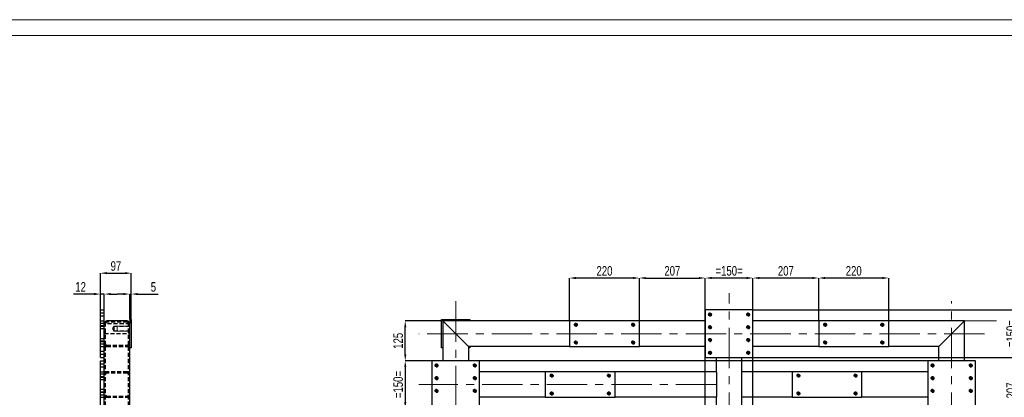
# Model space of a CAD drawing. Header units: millimetres. Extents: x 0 to 841, y 0 to 594.
# Tile 18 of 19: x 373 to 682, y 475 to 594. Entities that reach past the tile are written whole.
import ezdxf

# ---------------------------------------------------------------- set-up
doc = ezdxf.new("R2010")
doc.units = ezdxf.units.MM
doc.header["$PDSIZE"] = -1
doc.linetypes.add('CENTERX2', pattern=[20.32, 12.7, -2.54, 2.54, -2.54])
doc.linetypes.add('HIDDEN', pattern=[1.905, 1.27, -0.635])
for name, color, linetype in [('COTES', 1, 'Continuous'), ('TRAIT-FINS', 9, 'Continuous'), ('TRAIT-MIXTES', 3, 'CENTERX2'), ('TRAIT-TIRET', 2, 'HIDDEN')]:
    doc.layers.add(name, color=color, linetype=linetype)
doc.layers.add('TRAIT-FORT', color=4, linetype='Continuous', lineweight=25)
doc.styles.add('SLDTEXTSTYLE0', font='TXT', dxfattribs={"width": 0.75})
doc.dimstyles.new('SLDDIMSTYLE2', dxfattribs={"dimtxt": 3, "dimasz": 2, "dimexe": 0, "dimexo": 0.0625, "dimgap": 0.75, "dimtad": 1, "dimdec": 0, "dimlfac": 10, "dimrnd": 1e-09, "dimzin": 12, "dimdsep": 46, "dimtxsty": 'SLDTEXTSTYLE0', "dimsah": 1, "dimcen": 0.09, "dimadec": 0, "dimazin": 3, "dimtfac": 1, "dimtdec": 0, "dimtofl": 0, "dimtmove": 0, "dimatfit": 3, "dimfxl": 1, "dimfrac": 2, "dimtolj": 1, "dimtzin": 12, "dimarcsym": 0})
doc.dimstyles.new('SLDDIMSTYLE3', dxfattribs={"dimtxt": 3, "dimasz": 2, "dimexe": 0, "dimexo": 0.0625, "dimgap": 0.75, "dimtad": 1, "dimdec": 0, "dimlfac": 10, "dimrnd": 1e-09, "dimzin": 12, "dimdsep": 46, "dimtxsty": 'SLDTEXTSTYLE0', "dimsah": 1, "dimcen": 0.09, "dimadec": 0, "dimazin": 3, "dimtfac": 1, "dimtdec": 0, "dimtmove": 0, "dimatfit": 0, "dimfxl": 1, "dimfrac": 2, "dimtolj": 1, "dimtzin": 12, "dimarcsym": 0})

# ---------------------------------------------------------------- blocks, each defined once
blk = doc.blocks.new('_D_69')
at = {"layer": 'COTES', "color": 0, "lineweight": -2, "transparency": 16777216}
for p, q in [((694.46, 499.3), (698.87, 499.3)), ((698.87, 325.8), (698.87, 497.3)), ((603.47, 323.8), (698.87, 323.8))]:
    blk.add_line(p, q, dxfattribs=at)
at = {"layer": 'COTES', "color": 0, "transparency": 16777216}
for points in [[(698.53, 497.3), (699.2, 497.3), (698.87, 499.3)], [(698.53, 325.8), (699.2, 325.8), (698.87, 323.8)]]:
    blk.add_solid(points, dxfattribs=at)
at = {"layer": 'Defpoints', "color": 0, "transparency": 16777216}
for p in [(694.4, 499.3), (698.87, 499.3), (603.41, 323.8)]:
    blk.add_point(p, dxfattribs=at)
at = {"layer": 'COTES', "color": 0, "transparency": 16777216, "insert": (695.12, 411.55), "char_height": 3, "attachment_point": 2, "rotation": 90, "style": 'SLDTEXTSTYLE0'}
blk.add_mtext('\\A1;1755', dxfattribs=at)
blk = doc.blocks.new('_D_70')
at = {"layer": 'COTES', "color": 0, "lineweight": -2, "transparency": 16777216}
for p, q in [((588.41, 323.86), (588.41, 512.8)), ((601.41, 512.8), (590.41, 512.8)), ((603.41, 323.86), (603.41, 512.8))]:
    blk.add_line(p, q, dxfattribs=at)
at = {"layer": 'COTES', "color": 0, "transparency": 16777216}
for points in [[(590.41, 513.13), (590.41, 512.47), (588.41, 512.8)], [(601.41, 513.13), (601.41, 512.47), (603.41, 512.8)]]:
    blk.add_solid(points, dxfattribs=at)
at = {"layer": 'Defpoints', "color": 0, "transparency": 16777216}
for p in [(588.41, 512.8), (588.41, 323.8), (603.41, 323.8)]:
    blk.add_point(p, dxfattribs=at)
at = {"layer": 'COTES', "color": 0, "transparency": 16777216, "insert": (595.91, 516.55), "char_height": 3, "attachment_point": 2, "style": 'SLDTEXTSTYLE0'}
blk.add_mtext('\\A1;=150=', dxfattribs=at)
blk = doc.blocks.new('_D_77')
at = {"layer": 'COTES', "color": 0, "lineweight": -2, "transparency": 16777216}
for p, q in [((545.71, 499.36), (545.71, 512.8)), ((565.71, 512.8), (547.71, 512.8)), ((567.71, 499.36), (567.71, 512.8))]:
    blk.add_line(p, q, dxfattribs=at)
at = {"layer": 'COTES', "color": 0, "transparency": 16777216}
for points in [[(547.71, 513.13), (547.71, 512.47), (545.71, 512.8)], [(565.71, 513.13), (565.71, 512.47), (567.71, 512.8)]]:
    blk.add_solid(points, dxfattribs=at)
at = {"layer": 'Defpoints', "color": 0, "transparency": 16777216}
for p in [(545.71, 512.8), (545.71, 499.3), (567.71, 499.3)]:
    blk.add_point(p, dxfattribs=at)
at = {"layer": 'COTES', "color": 0, "transparency": 16777216, "insert": (556.71, 516.55), "char_height": 3, "attachment_point": 2, "style": 'SLDTEXTSTYLE0'}
blk.add_mtext('\\A1;220', dxfattribs=at)
blk = doc.blocks.new('_D_78')
at = {"layer": 'COTES', "color": 0, "lineweight": -2, "transparency": 16777216}
for p, q in [((624.11, 499.36), (624.11, 512.8)), ((644.11, 512.8), (626.11, 512.8)), ((646.11, 499.36), (646.11, 512.8))]:
    blk.add_line(p, q, dxfattribs=at)
at = {"layer": 'COTES', "color": 0, "transparency": 16777216}
for points in [[(626.11, 513.13), (626.11, 512.47), (624.11, 512.8)], [(644.11, 513.13), (644.11, 512.47), (646.11, 512.8)]]:
    blk.add_solid(points, dxfattribs=at)
at = {"layer": 'Defpoints', "color": 0, "transparency": 16777216}
for p in [(624.11, 512.8), (624.11, 499.3), (646.11, 499.3)]:
    blk.add_point(p, dxfattribs=at)
at = {"layer": 'COTES', "color": 0, "transparency": 16777216, "insert": (635.11, 516.55), "char_height": 3, "attachment_point": 2, "style": 'SLDTEXTSTYLE0'}
blk.add_mtext('\\A1;220', dxfattribs=at)
blk = doc.blocks.new('_D_79')
at = {"layer": 'COTES', "color": 0, "lineweight": -2, "transparency": 16777216}
for p, q in [((603.41, 502.86), (603.41, 512.8)), ((622.11, 512.8), (605.41, 512.8)), ((624.11, 499.36), (624.11, 512.8))]:
    blk.add_line(p, q, dxfattribs=at)
at = {"layer": 'COTES', "color": 0, "transparency": 16777216}
for points in [[(605.41, 513.13), (605.41, 512.47), (603.41, 512.8)], [(622.11, 513.13), (622.11, 512.47), (624.11, 512.8)]]:
    blk.add_solid(points, dxfattribs=at)
at = {"layer": 'Defpoints', "color": 0, "transparency": 16777216}
for p in [(603.41, 512.8), (603.41, 502.8), (624.11, 499.3)]:
    blk.add_point(p, dxfattribs=at)
at = {"layer": 'COTES', "color": 0, "transparency": 16777216, "insert": (613.76, 516.55), "char_height": 3, "attachment_point": 2, "style": 'SLDTEXTSTYLE0'}
blk.add_mtext('\\A1;207', dxfattribs=at)
blk = doc.blocks.new('_D_80')
at = {"layer": 'COTES', "color": 0, "lineweight": -2, "transparency": 16777216}
for p, q in [((567.71, 499.36), (567.71, 512.8)), ((569.71, 512.8), (586.41, 512.8)), ((588.41, 502.86), (588.41, 512.8))]:
    blk.add_line(p, q, dxfattribs=at)
at = {"layer": 'COTES', "color": 0, "transparency": 16777216}
for points in [[(569.71, 513.13), (569.71, 512.47), (567.71, 512.8)], [(586.41, 513.13), (586.41, 512.47), (588.41, 512.8)]]:
    blk.add_solid(points, dxfattribs=at)
at = {"layer": 'Defpoints', "color": 0, "transparency": 16777216}
for p in [(588.41, 512.8), (588.41, 502.8), (567.71, 499.3)]:
    blk.add_point(p, dxfattribs=at)
at = {"layer": 'COTES', "color": 0, "transparency": 16777216, "insert": (578.06, 516.55), "char_height": 3, "attachment_point": 2, "style": 'SLDTEXTSTYLE0'}
blk.add_mtext('\\A1;207', dxfattribs=at)
blk = doc.blocks.new('_D_81')
at = {"layer": 'COTES', "color": 0, "lineweight": -2, "transparency": 16777216}
for p, q in [((658.35, 486.8), (494.05, 486.8)), ((494.05, 484.8), (494.05, 473.8)), ((658.35, 471.8), (494.05, 471.8))]:
    blk.add_line(p, q, dxfattribs=at)
at = {"layer": 'COTES', "color": 0, "transparency": 16777216}
for points in [[(493.72, 484.8), (494.39, 484.8), (494.05, 486.8)], [(493.72, 473.8), (494.39, 473.8), (494.05, 471.8)]]:
    blk.add_solid(points, dxfattribs=at)
at = {"layer": 'Defpoints', "color": 0, "transparency": 16777216}
for p in [(658.41, 486.8), (494.05, 471.8), (658.41, 471.8)]:
    blk.add_point(p, dxfattribs=at)
at = {"layer": 'COTES', "color": 0, "transparency": 16777216, "insert": (490.3, 479.3), "char_height": 3, "attachment_point": 2, "rotation": 90, "style": 'SLDTEXTSTYLE0'}
blk.add_mtext('\\A1;=150=', dxfattribs=at)
blk = doc.blocks.new('_D_82')
at = {"layer": 'COTES', "color": 0, "lineweight": -2, "transparency": 16777216}
for p, q in [((603.47, 502.8), (686.87, 502.8)), ((686.87, 489.8), (686.87, 500.8)), ((603.47, 487.8), (686.87, 487.8))]:
    blk.add_line(p, q, dxfattribs=at)
at = {"layer": 'COTES', "color": 0, "transparency": 16777216}
for points in [[(686.53, 500.8), (687.2, 500.8), (686.87, 502.8)], [(686.53, 489.8), (687.2, 489.8), (686.87, 487.8)]]:
    blk.add_solid(points, dxfattribs=at)
at = {"layer": 'Defpoints', "color": 0, "transparency": 16777216}
for p in [(603.41, 502.8), (686.87, 502.8), (603.41, 487.8)]:
    blk.add_point(p, dxfattribs=at)
at = {"layer": 'COTES', "color": 0, "transparency": 16777216, "insert": (683.12, 495.3), "char_height": 3, "attachment_point": 2, "rotation": 90, "style": 'SLDTEXTSTYLE0'}
blk.add_mtext('\\A1;=150=', dxfattribs=at)
blk = doc.blocks.new('_D_84')
at = {"layer": 'COTES', "color": 0, "lineweight": -2, "transparency": 16777216}
for p, q in [((603.47, 487.8), (686.87, 487.8)), ((686.87, 469.1), (686.87, 485.8)), ((599.97, 467.1), (686.87, 467.1))]:
    blk.add_line(p, q, dxfattribs=at)
at = {"layer": 'COTES', "color": 0, "transparency": 16777216}
for points in [[(686.53, 485.8), (687.2, 485.8), (686.87, 487.8)], [(686.53, 469.1), (687.2, 469.1), (686.87, 467.1)]]:
    blk.add_solid(points, dxfattribs=at)
at = {"layer": 'Defpoints', "color": 0, "transparency": 16777216}
for p in [(603.41, 487.8), (686.87, 487.8), (599.91, 467.1)]:
    blk.add_point(p, dxfattribs=at)
at = {"layer": 'COTES', "color": 0, "transparency": 16777216, "insert": (683.12, 477.45), "char_height": 3, "attachment_point": 2, "rotation": 90, "style": 'SLDTEXTSTYLE0'}
blk.add_mtext('\\A1;207', dxfattribs=at)
blk = doc.blocks.new('_D_93')
at = {"layer": 'COTES', "color": 0, "lineweight": -2, "transparency": 16777216}
for p, q in [((505.85, 499.3), (494.05, 499.3)), ((494.05, 488.8), (494.05, 497.3)), ((502.35, 486.8), (494.05, 486.8))]:
    blk.add_line(p, q, dxfattribs=at)
at = {"layer": 'COTES', "color": 0, "transparency": 16777216}
for points in [[(493.72, 497.3), (494.39, 497.3), (494.05, 499.3)], [(493.72, 488.8), (494.39, 488.8), (494.05, 486.8)]]:
    blk.add_solid(points, dxfattribs=at)
at = {"layer": 'Defpoints', "color": 0, "transparency": 16777216}
for p in [(494.05, 499.3), (505.91, 499.3), (502.41, 486.8)]:
    blk.add_point(p, dxfattribs=at)
at = {"layer": 'COTES', "color": 0, "transparency": 16777216, "insert": (490.3, 493.05), "char_height": 3, "attachment_point": 2, "rotation": 90, "style": 'SLDTEXTSTYLE0'}
blk.add_mtext('\\A1;125', dxfattribs=at)
blk = doc.blocks.new('SW_CENTERMARKSYMBOL_33')
at = {"layer": 'TRAIT-MIXTES', "color": 0}
for p, q in [((-0.4, 0), (-0.625, 0)), ((0, 0), (-0.2, 0)), ((0, 0.4), (0, 0.625)), ((0, 0), (0, 0.2)), ((0, 0), (0, -0.2)), ((0, 0), (0.2, 0)), ((0.4, 0), (0.625, 0)), ((0, -0.4), (0, -0.625))]:
    blk.add_line(p, q, dxfattribs=at)
blk = doc.blocks.new('SW_CENTERMARKSYMBOL_34')
at = {"layer": 'TRAIT-MIXTES', "color": 0}
for p, q in [((-0.4, 0), (-0.625, 0)), ((0, 0), (-0.2, 0)), ((0, 0.4), (0, 0.625)), ((0, 0), (0, 0.2)), ((0, 0), (0, -0.2)), ((0, 0), (0.2, 0)), ((0.4, 0), (0.625, 0)), ((0, -0.4), (0, -0.625))]:
    blk.add_line(p, q, dxfattribs=at)
blk = doc.blocks.new('SW_CENTERMARKSYMBOL_35')
at = {"layer": 'TRAIT-MIXTES', "color": 0}
for p, q in [((-0.4, 0), (-0.625, 0)), ((0, 0), (-0.2, 0)), ((0, 0.4), (0, 0.625)), ((0, 0), (0, 0.2)), ((0, 0), (0, -0.2)), ((0, 0), (0.2, 0)), ((0.4, 0), (0.625, 0)), ((0, -0.4), (0, -0.625))]:
    blk.add_line(p, q, dxfattribs=at)
blk = doc.blocks.new('SW_CENTERMARKSYMBOL_36')
at = {"layer": 'TRAIT-MIXTES', "color": 0}
for p, q in [((-0.4, 0), (-0.625, 0)), ((0, 0), (-0.2, 0)), ((0, 0.4), (0, 0.625)), ((0, 0), (0, 0.2)), ((0, 0), (0, -0.2)), ((0, 0), (0.2, 0)), ((0.4, 0), (0.625, 0)), ((0, -0.4), (0, -0.625))]:
    blk.add_line(p, q, dxfattribs=at)
blk = doc.blocks.new('SW_CENTERMARKSYMBOL_37')
at = {"layer": 'TRAIT-MIXTES', "color": 0}
for p, q in [((-0.4, 0), (-0.625, 0)), ((0, 0), (-0.2, 0)), ((0, 0.4), (0, 0.625)), ((0, 0), (0, 0.2)), ((0, 0), (0, -0.2)), ((0, 0), (0.2, 0)), ((0.4, 0), (0.625, 0)), ((0, -0.4), (0, -0.625))]:
    blk.add_line(p, q, dxfattribs=at)
blk = doc.blocks.new('SW_CENTERMARKSYMBOL_38')
at = {"layer": 'TRAIT-MIXTES', "color": 0}
for p, q in [((-0.4, 0), (-0.625, 0)), ((0, 0), (-0.2, 0)), ((0, 0.4), (0, 0.625)), ((0, 0), (0, 0.2)), ((0, 0), (0, -0.2)), ((0, 0), (0.2, 0)), ((0.4, 0), (0.625, 0)), ((0, -0.4), (0, -0.625))]:
    blk.add_line(p, q, dxfattribs=at)
blk = doc.blocks.new('SW_CENTERMARKSYMBOL_39')
at = {"layer": 'TRAIT-MIXTES', "color": 0}
for p, q in [((-0.4, 0), (-0.625, 0)), ((0, 0), (-0.2, 0)), ((0, 0.4), (0, 0.625)), ((0, 0), (0, 0.2)), ((0, 0), (0, -0.2)), ((0, 0), (0.2, 0)), ((0.4, 0), (0.625, 0)), ((0, -0.4), (0, -0.625))]:
    blk.add_line(p, q, dxfattribs=at)
blk = doc.blocks.new('SW_CENTERMARKSYMBOL_40')
at = {"layer": 'TRAIT-MIXTES', "color": 0}
for p, q in [((-0.4, 0), (-0.625, 0)), ((0, 0), (-0.2, 0)), ((0, 0.4), (0, 0.625)), ((0, 0), (0, 0.2)), ((0, 0), (0, -0.2)), ((0, 0), (0.2, 0)), ((0.4, 0), (0.625, 0)), ((0, -0.4), (0, -0.625))]:
    blk.add_line(p, q, dxfattribs=at)
blk = doc.blocks.new('SW_CENTERMARKSYMBOL_65')
at = {"layer": 'TRAIT-MIXTES', "color": 0}
for p, q in [((-0.4, 0), (-0.625, 0)), ((0, 0), (-0.2, 0)), ((0, 0.4), (0, 0.625)), ((0, 0), (0, 0.2)), ((0, 0), (0, -0.2)), ((0, 0), (0.2, 0)), ((0.4, 0), (0.625, 0)), ((0, -0.4), (0, -0.625))]:
    blk.add_line(p, q, dxfattribs=at)
blk = doc.blocks.new('SW_CENTERMARKSYMBOL_67')
at = {"layer": 'TRAIT-MIXTES', "color": 0}
for p, q in [((-0.4, 0), (-0.625, 0)), ((0, 0), (-0.2, 0)), ((0, 0.4), (0, 0.625)), ((0, 0), (0, 0.2)), ((0, 0), (0, -0.2)), ((0, 0), (0.2, 0)), ((0.4, 0), (0.625, 0)), ((0, -0.4), (0, -0.625))]:
    blk.add_line(p, q, dxfattribs=at)
blk = doc.blocks.new('SW_CENTERMARKSYMBOL_68')
at = {"layer": 'TRAIT-MIXTES', "color": 0}
for p, q in [((-0.4, 0), (-0.625, 0)), ((0, 0), (-0.2, 0)), ((0, 0.4), (0, 0.625)), ((0, 0), (0, 0.2)), ((0, 0), (0, -0.2)), ((0, 0), (0.2, 0)), ((0.4, 0), (0.625, 0)), ((0, -0.4), (0, -0.625))]:
    blk.add_line(p, q, dxfattribs=at)
blk = doc.blocks.new('SW_CENTERMARKSYMBOL_69')
at = {"layer": 'TRAIT-MIXTES', "color": 0}
for p, q in [((-0.4, 0), (-0.625, 0)), ((0, 0), (-0.2, 0)), ((0, 0.4), (0, 0.625)), ((0, 0), (0, 0.2)), ((0, 0), (0, -0.2)), ((0, 0), (0.2, 0)), ((0.4, 0), (0.625, 0)), ((0, -0.4), (0, -0.625))]:
    blk.add_line(p, q, dxfattribs=at)
blk = doc.blocks.new('SW_CENTERMARKSYMBOL_70')
at = {"layer": 'TRAIT-MIXTES', "color": 0}
for p, q in [((-0.4, 0), (-0.625, 0)), ((0, 0), (-0.2, 0)), ((0, 0.4), (0, 0.625)), ((0, 0), (0, 0.2)), ((0, 0), (0, -0.2)), ((0, 0), (0.2, 0)), ((0.4, 0), (0.625, 0)), ((0, -0.4), (0, -0.625))]:
    blk.add_line(p, q, dxfattribs=at)
blk = doc.blocks.new('SW_CENTERMARKSYMBOL_71')
at = {"layer": 'TRAIT-MIXTES', "color": 0}
for p, q in [((-0.4, 0), (-0.625, 0)), ((0, 0), (-0.2, 0)), ((0, 0.4), (0, 0.625)), ((0, 0), (0, 0.2)), ((0, 0), (0, -0.2)), ((0, 0), (0.2, 0)), ((0.4, 0), (0.625, 0)), ((0, -0.4), (0, -0.625))]:
    blk.add_line(p, q, dxfattribs=at)
blk = doc.blocks.new('SW_CENTERMARKSYMBOL_81')
at = {"layer": 'TRAIT-MIXTES', "color": 0}
for p, q in [((-0.4, 0), (-0.625, 0)), ((0, 0), (-0.2, 0)), ((0, 0.4), (0, 0.625)), ((0, 0), (0, 0.2)), ((0, 0), (0, -0.2)), ((0, 0), (0.2, 0)), ((0.4, 0), (0.625, 0)), ((0, -0.4), (0, -0.625))]:
    blk.add_line(p, q, dxfattribs=at)
blk = doc.blocks.new('SW_CENTERMARKSYMBOL_82')
at = {"layer": 'TRAIT-MIXTES', "color": 0}
for p, q in [((-0.4, 0), (-0.625, 0)), ((0, 0), (-0.2, 0)), ((0, 0.4), (0, 0.625)), ((0, 0), (0, 0.2)), ((0, 0), (0, -0.2)), ((0, 0), (0.2, 0)), ((0.4, 0), (0.625, 0)), ((0, -0.4), (0, -0.625))]:
    blk.add_line(p, q, dxfattribs=at)
blk = doc.blocks.new('SW_CENTERMARKSYMBOL_83')
at = {"layer": 'TRAIT-MIXTES', "color": 0}
for p, q in [((-0.4, 0), (-0.625, 0)), ((0, 0), (-0.2, 0)), ((0, 0.4), (0, 0.625)), ((0, 0), (0, 0.2)), ((0, 0), (0, -0.2)), ((0, 0), (0.2, 0)), ((0.4, 0), (0.625, 0)), ((0, -0.4), (0, -0.625))]:
    blk.add_line(p, q, dxfattribs=at)
blk = doc.blocks.new('SW_CENTERMARKSYMBOL_84')
at = {"layer": 'TRAIT-MIXTES', "color": 0}
for p, q in [((-0.4, 0), (-0.625, 0)), ((0, 0), (-0.2, 0)), ((0, 0.4), (0, 0.625)), ((0, 0), (0, 0.2)), ((0, 0), (0, -0.2)), ((0, 0), (0.2, 0)), ((0.4, 0), (0.625, 0)), ((0, -0.4), (0, -0.625))]:
    blk.add_line(p, q, dxfattribs=at)
blk = doc.blocks.new('SW_CENTERMARKSYMBOL_107')
at = {"layer": 'TRAIT-MIXTES', "color": 0}
for p, q in [((-0.4, 0), (-0.625, 0)), ((0, 0), (-0.2, 0)), ((0, 0.4), (0, 0.625)), ((0, 0), (0, 0.2)), ((0, 0), (0, -0.2)), ((0, 0), (0.2, 0)), ((0.4, 0), (0.625, 0)), ((0, -0.4), (0, -0.625))]:
    blk.add_line(p, q, dxfattribs=at)
blk = doc.blocks.new('SW_CENTERMARKSYMBOL_108')
at = {"layer": 'TRAIT-MIXTES', "color": 0}
for p, q in [((-0.4, 0), (-0.625, 0)), ((0, 0), (-0.2, 0)), ((0, 0.4), (0, 0.625)), ((0, 0), (0, 0.2)), ((0, 0), (0, -0.2)), ((0, 0), (0.2, 0)), ((0.4, 0), (0.625, 0)), ((0, -0.4), (0, -0.625))]:
    blk.add_line(p, q, dxfattribs=at)
blk = doc.blocks.new('SW_CENTERMARKSYMBOL_109')
at = {"layer": 'TRAIT-MIXTES', "color": 0}
for p, q in [((-0.4, 0), (-0.625, 0)), ((0, 0), (-0.2, 0)), ((0, 0.4), (0, 0.625)), ((0, 0), (0, 0.2)), ((0, 0), (0, -0.2)), ((0, 0), (0.2, 0)), ((0.4, 0), (0.625, 0)), ((0, -0.4), (0, -0.625))]:
    blk.add_line(p, q, dxfattribs=at)
blk = doc.blocks.new('SW_CENTERMARKSYMBOL_110')
at = {"layer": 'TRAIT-MIXTES', "color": 0}
for p, q in [((-0.4, 0), (-0.625, 0)), ((0, 0), (-0.2, 0)), ((0, 0.4), (0, 0.625)), ((0, 0), (0, 0.2)), ((0, 0), (0, -0.2)), ((0, 0), (0.2, 0)), ((0.4, 0), (0.625, 0)), ((0, -0.4), (0, -0.625))]:
    blk.add_line(p, q, dxfattribs=at)
blk = doc.blocks.new('SW_CENTERMARKSYMBOL_115')
at = {"layer": 'TRAIT-MIXTES', "color": 0}
for p, q in [((-0.4, 0), (-0.625, 0)), ((0, 0), (-0.2, 0)), ((0, 0.4), (0, 0.625)), ((0, 0), (0, 0.2)), ((0, 0), (0, -0.2)), ((0, 0), (0.2, 0)), ((0.4, 0), (0.625, 0)), ((0, -0.4), (0, -0.625))]:
    blk.add_line(p, q, dxfattribs=at)
blk = doc.blocks.new('SW_CENTERMARKSYMBOL_116')
at = {"layer": 'TRAIT-MIXTES', "color": 0}
for p, q in [((-0.4, 0), (-0.625, 0)), ((0, 0), (-0.2, 0)), ((0, 0.4), (0, 0.625)), ((0, 0), (0, 0.2)), ((0, 0), (0, -0.2)), ((0, 0), (0.2, 0)), ((0.4, 0), (0.625, 0)), ((0, -0.4), (0, -0.625))]:
    blk.add_line(p, q, dxfattribs=at)
blk = doc.blocks.new('SW_CENTERMARKSYMBOL_117')
at = {"layer": 'TRAIT-MIXTES', "color": 0}
for p, q in [((-0.4, 0), (-0.625, 0)), ((0, 0), (-0.2, 0)), ((0, 0.4), (0, 0.625)), ((0, 0), (0, 0.2)), ((0, 0), (0, -0.2)), ((0, 0), (0.2, 0)), ((0.4, 0), (0.625, 0)), ((0, -0.4), (0, -0.625))]:
    blk.add_line(p, q, dxfattribs=at)
blk = doc.blocks.new('SW_CENTERMARKSYMBOL_118')
at = {"layer": 'TRAIT-MIXTES', "color": 0}
for p, q in [((-0.4, 0), (-0.625, 0)), ((0, 0), (-0.2, 0)), ((0, 0.4), (0, 0.625)), ((0, 0), (0, 0.2)), ((0, 0), (0, -0.2)), ((0, 0), (0.2, 0)), ((0.4, 0), (0.625, 0)), ((0, -0.4), (0, -0.625))]:
    blk.add_line(p, q, dxfattribs=at)
blk = doc.blocks.new('SW_CENTERMARKSYMBOL_119')
at = {"layer": 'TRAIT-MIXTES', "color": 0}
for p, q in [((-0.4, 0), (-0.625, 0)), ((0, 0), (-0.2, 0)), ((0, 0.4), (0, 0.625)), ((0, 0), (0, 0.2)), ((0, 0), (0, -0.2)), ((0, 0), (0.2, 0)), ((0.4, 0), (0.625, 0)), ((0, -0.4), (0, -0.625))]:
    blk.add_line(p, q, dxfattribs=at)
blk = doc.blocks.new('SW_CENTERMARKSYMBOL_120')
at = {"layer": 'TRAIT-MIXTES', "color": 0}
for p, q in [((-0.4, 0), (-0.625, 0)), ((0, 0), (-0.2, 0)), ((0, 0.4), (0, 0.625)), ((0, 0), (0, 0.2)), ((0, 0), (0, -0.2)), ((0, 0), (0.2, 0)), ((0.4, 0), (0.625, 0)), ((0, -0.4), (0, -0.625))]:
    blk.add_line(p, q, dxfattribs=at)
blk = doc.blocks.new('SW_CENTERMARKSYMBOL_121')
at = {"layer": 'TRAIT-MIXTES', "color": 0}
for p, q in [((-0.4, 0), (-0.625, 0)), ((0, 0), (-0.2, 0)), ((0, 0.4), (0, 0.625)), ((0, 0), (0, 0.2)), ((0, 0), (0, -0.2)), ((0, 0), (0.2, 0)), ((0.4, 0), (0.625, 0)), ((0, -0.4), (0, -0.625))]:
    blk.add_line(p, q, dxfattribs=at)
blk = doc.blocks.new('SW_CENTERMARKSYMBOL_122')
at = {"layer": 'TRAIT-MIXTES', "color": 0}
for p, q in [((-0.4, 0), (-0.625, 0)), ((0, 0), (-0.2, 0)), ((0, 0.4), (0, 0.625)), ((0, 0), (0, 0.2)), ((0, 0), (0, -0.2)), ((0, 0), (0.2, 0)), ((0.4, 0), (0.625, 0)), ((0, -0.4), (0, -0.625))]:
    blk.add_line(p, q, dxfattribs=at)
blk = doc.blocks.new('SW_CENTERMARKSYMBOL_133')
at = {"layer": 'TRAIT-MIXTES', "color": 0}
for p, q in [((-0.4, 0), (-0.625, 0)), ((0, 0), (-0.2, 0)), ((0, 0.4), (0, 0.625)), ((0, 0), (0, 0.2)), ((0, 0), (0, -0.2)), ((0, 0), (0.2, 0)), ((0.4, 0), (0.625, 0)), ((0, -0.4), (0, -0.625))]:
    blk.add_line(p, q, dxfattribs=at)
blk = doc.blocks.new('SW_CENTERMARKSYMBOL_135')
at = {"layer": 'TRAIT-MIXTES', "color": 0}
for p, q in [((-0.4, 0), (-0.625, 0)), ((0, 0), (-0.2, 0)), ((0, 0.4), (0, 0.625)), ((0, 0), (0, 0.2)), ((0, 0), (0, -0.2)), ((0, 0), (0.2, 0)), ((0.4, 0), (0.625, 0)), ((0, -0.4), (0, -0.625))]:
    blk.add_line(p, q, dxfattribs=at)
blk = doc.blocks.new('SW_CENTERMARKSYMBOL_136')
at = {"layer": 'TRAIT-MIXTES', "color": 0}
for p, q in [((-0.4, 0), (-0.625, 0)), ((0, 0), (-0.2, 0)), ((0, 0.4), (0, 0.625)), ((0, 0), (0, 0.2)), ((0, 0), (0, -0.2)), ((0, 0), (0.2, 0)), ((0.4, 0), (0.625, 0)), ((0, -0.4), (0, -0.625))]:
    blk.add_line(p, q, dxfattribs=at)
blk = doc.blocks.new('SW_CENTERMARKSYMBOL_137')
at = {"layer": 'TRAIT-MIXTES', "color": 0}
for p, q in [((-0.4, 0), (-0.625, 0)), ((0, 0), (-0.2, 0)), ((0, 0.4), (0, 0.625)), ((0, 0), (0, 0.2)), ((0, 0), (0, -0.2)), ((0, 0), (0.2, 0)), ((0.4, 0), (0.625, 0)), ((0, -0.4), (0, -0.625))]:
    blk.add_line(p, q, dxfattribs=at)
blk = doc.blocks.new('SW_CENTERMARKSYMBOL_138')
at = {"layer": 'TRAIT-MIXTES', "color": 0}
for p, q in [((-0.4, 0), (-0.625, 0)), ((0, 0), (-0.2, 0)), ((0, 0.4), (0, 0.625)), ((0, 0), (0, 0.2)), ((0, 0), (0, -0.2)), ((0, 0), (0.2, 0)), ((0.4, 0), (0.625, 0)), ((0, -0.4), (0, -0.625))]:
    blk.add_line(p, q, dxfattribs=at)
blk = doc.blocks.new('SW_CENTERMARKSYMBOL_139')
at = {"layer": 'TRAIT-MIXTES', "color": 0}
for p, q in [((-0.4, 0), (-0.625, 0)), ((0, 0), (-0.2, 0)), ((0, 0.4), (0, 0.625)), ((0, 0), (0, 0.2)), ((0, 0), (0, -0.2)), ((0, 0), (0.2, 0)), ((0.4, 0), (0.625, 0)), ((0, -0.4), (0, -0.625))]:
    blk.add_line(p, q, dxfattribs=at)
blk = doc.blocks.new('_D_100')
at = {"layer": 'COTES', "color": 0, "lineweight": -2, "transparency": 16777216}
for p, q in [((405.39, 507.75), (403.39, 507.75)), ((407.39, 499.86), (407.39, 507.75)), ((407.39, 507.75), (407.89, 507.75)), ((407.89, 499.86), (407.89, 507.75)), ((409.89, 507.75), (416.33, 507.75))]:
    blk.add_line(p, q, dxfattribs=at)
at = {"layer": 'COTES', "color": 0, "transparency": 16777216}
for points in [[(405.39, 508.09), (405.39, 507.42), (407.39, 507.75)], [(409.89, 508.09), (409.89, 507.42), (407.89, 507.75)]]:
    blk.add_solid(points, dxfattribs=at)
at = {"layer": 'Defpoints', "color": 0, "transparency": 16777216}
for p in [(407.39, 507.75), (407.39, 499.8), (407.89, 499.8)]:
    blk.add_point(p, dxfattribs=at)
at = {"layer": 'COTES', "color": 0, "transparency": 16777216, "insert": (414.83, 511.5), "char_height": 3, "attachment_point": 2, "style": 'SLDTEXTSTYLE0'}
blk.add_mtext('\\A1;5', dxfattribs=at)
blk = doc.blocks.new('_D_101')
at = {"layer": 'COTES', "color": 0, "lineweight": -2, "transparency": 16777216}
for p, q in [((396.19, 507.75), (389.69, 507.75)), ((398.19, 502.86), (398.19, 507.75)), ((399.39, 507.75), (398.19, 507.75)), ((399.39, 502.86), (399.39, 507.75)), ((401.39, 507.75), (403.39, 507.75))]:
    blk.add_line(p, q, dxfattribs=at)
at = {"layer": 'COTES', "color": 0, "transparency": 16777216}
for points in [[(396.19, 508.09), (396.19, 507.42), (398.19, 507.75)], [(401.39, 508.09), (401.39, 507.42), (399.39, 507.75)]]:
    blk.add_solid(points, dxfattribs=at)
at = {"layer": 'Defpoints', "color": 0, "transparency": 16777216}
for p in [(399.39, 507.75), (398.19, 502.8), (399.39, 502.8)]:
    blk.add_point(p, dxfattribs=at)
at = {"layer": 'COTES', "color": 0, "transparency": 16777216, "insert": (391.94, 511.5), "char_height": 3, "attachment_point": 2, "style": 'SLDTEXTSTYLE0'}
blk.add_mtext('\\A1;12', dxfattribs=at)
blk = doc.blocks.new('_D_102')
at = {"layer": 'COTES', "color": 0, "lineweight": -2, "transparency": 16777216}
for p, q in [((398.19, 502.86), (398.19, 514.32)), ((400.19, 514.32), (405.89, 514.32)), ((407.89, 499.86), (407.89, 514.32))]:
    blk.add_line(p, q, dxfattribs=at)
at = {"layer": 'COTES', "color": 0, "transparency": 16777216}
for points in [[(400.19, 514.66), (400.19, 513.99), (398.19, 514.32)], [(405.89, 514.66), (405.89, 513.99), (407.89, 514.32)]]:
    blk.add_solid(points, dxfattribs=at)
at = {"layer": 'Defpoints', "color": 0, "transparency": 16777216}
for p in [(407.89, 514.32), (398.19, 502.8), (407.89, 499.8)]:
    blk.add_point(p, dxfattribs=at)
at = {"layer": 'COTES', "color": 0, "transparency": 16777216, "insert": (403.04, 518.07), "char_height": 3, "attachment_point": 2, "style": 'SLDTEXTSTYLE0'}
blk.add_mtext('\\A1;97', dxfattribs=at)

msp = doc.modelspace()

# ---------------------------------------------------------------- linework, layer by layer
at = {"lineweight": 18}
for p, q in [((841, 594), (0, 594)), ((836, 589), (5, 589))]:
    msp.add_line(p, q, dxfattribs=at)
at = {"layer": 'COTES', "lineweight": 18}
msp.add_line((669.91, 499.3), (680.04, 499.3), dxfattribs=at)
at = {"layer": 'TRAIT-FINS', "lineweight": 18}
for p, q in [((398.19, 501.8), (399.39, 501.8)), ((398.19, 501.8), (399.39, 501.8)), ((399.39, 500.8), (399.39, 501.8)), ((399.39, 500.8), (399.39, 501.8)), ((398.19, 500.8), (399.39, 500.8)), ((398.19, 500.8), (399.39, 500.8)), ((398.19, 498.6), (399.39, 498.6)), ((398.19, 498.6), (399.39, 498.6)), ((398.19, 498.6), (399.39, 498.6)), ((398.19, 498.6), (399.39, 498.6)), ((398.19, 497.8), (399.39, 497.8)), ((398.19, 497.8), (399.39, 497.8)), ((398.19, 497.6), (399.39, 497.6)), ((398.19, 497.6), (399.39, 497.6)), ((398.19, 497.6), (399.39, 497.6)), ((398.19, 497.6), (399.39, 497.6)), ((398.19, 496.8), (399.39, 496.8)), ((398.19, 496.8), (399.39, 496.8)), ((399.39, 497.6), (399.39, 498.6)), ((399.39, 497.6), (399.39, 498.6)), ((399.39, 497.6), (399.39, 498.6)), ((399.39, 497.6), (399.39, 498.6)), ((399.39, 496.8), (399.39, 497.8)), ((399.39, 496.8), (399.39, 497.8)), ((407.39, 497.7), (403.39, 497.7)), ((403.39, 497.7), (403.39, 496.1)), ((407.39, 496.1), (403.39, 496.1)), ((398.19, 493.8), (399.39, 493.8)), ((398.19, 493.8), (399.39, 493.8)), ((398.19, 493), (399.39, 493)), ((398.19, 493), (399.39, 493)), ((398.19, 493), (399.39, 493)), ((398.19, 493), (399.39, 493)), ((398.19, 492.8), (399.39, 492.8)), ((398.19, 492.8), (399.39, 492.8)), ((399.39, 492.8), (399.39, 493.8)), ((399.39, 492.8), (399.39, 493.8)), ((399.39, 492), (399.39, 493)), ((399.39, 492), (399.39, 493)), ((399.39, 492), (399.39, 493)), ((399.39, 492), (399.39, 493)), ((398.19, 492), (399.39, 492)), ((398.19, 492), (399.39, 492)), ((398.19, 492), (399.39, 492)), ((398.19, 492), (399.39, 492)), ((398.19, 489.8), (399.39, 489.8)), ((398.19, 489.8), (399.39, 489.8)), ((399.39, 488.8), (399.39, 489.8)), ((399.39, 488.8), (399.39, 489.8)), ((398.19, 488.8), (399.39, 488.8)), ((398.19, 488.8), (399.39, 488.8)), ((398.19, 485.8), (399.39, 485.8)), ((398.19, 485.8), (399.39, 485.8)), ((398.19, 485.8), (399.39, 485.8)), ((398.19, 485.8), (399.39, 485.8)), ((398.19, 484.8), (399.39, 484.8)), ((398.19, 484.8), (399.39, 484.8)), ((398.19, 484.8), (399.39, 484.8)), ((398.19, 484.8), (399.39, 484.8)), ((399.39, 484.8), (399.39, 485.8)), ((399.39, 484.8), (399.39, 485.8)), ((399.39, 484.8), (399.39, 485.8)), ((399.39, 484.8), (399.39, 485.8)), ((398.19, 482.6), (399.39, 482.6)), ((398.19, 482.6), (399.39, 482.6)), ((398.19, 482.6), (399.39, 482.6)), ((398.19, 482.6), (399.39, 482.6)), ((398.19, 481.8), (399.39, 481.8)), ((398.19, 481.8), (399.39, 481.8)), ((398.19, 481.8), (399.39, 481.8)), ((398.19, 481.8), (399.39, 481.8)), ((398.19, 481.6), (399.39, 481.6)), ((398.19, 481.6), (399.39, 481.6)), ((398.19, 481.6), (399.39, 481.6)), ((398.19, 481.6), (399.39, 481.6)), ((398.19, 480.8), (399.39, 480.8)), ((398.19, 480.8), (399.39, 480.8)), ((398.19, 480.8), (399.39, 480.8)), ((398.19, 480.8), (399.39, 480.8)), ((399.39, 481.6), (399.39, 482.6)), ((399.39, 481.6), (399.39, 482.6)), ((399.39, 481.6), (399.39, 482.6)), ((399.39, 481.6), (399.39, 482.6)), ((399.39, 480.8), (399.39, 481.8)), ((399.39, 480.8), (399.39, 481.8)), ((399.39, 480.8), (399.39, 481.8)), ((399.39, 480.8), (399.39, 481.8)), ((398.19, 477.8), (399.39, 477.8)), ((398.19, 477.8), (399.39, 477.8)), ((398.19, 477.8), (399.39, 477.8)), ((398.19, 477.8), (399.39, 477.8)), ((398.19, 477), (399.39, 477)), ((398.19, 477), (399.39, 477)), ((398.19, 477), (399.39, 477)), ((398.19, 477), (399.39, 477)), ((399.39, 476.8), (399.39, 477.8)), ((399.39, 476.8), (399.39, 477.8)), ((399.39, 476.8), (399.39, 477.8)), ((399.39, 476.8), (399.39, 477.8)), ((399.39, 476), (399.39, 477)), ((399.39, 476), (399.39, 477)), ((399.39, 476), (399.39, 477)), ((399.39, 476), (399.39, 477)), ((398.19, 476.8), (399.39, 476.8)), ((398.19, 476.8), (399.39, 476.8)), ((398.19, 476.8), (399.39, 476.8)), ((398.19, 476.8), (399.39, 476.8)), ((398.19, 476), (399.39, 476)), ((398.19, 476), (399.39, 476)), ((398.19, 476), (399.39, 476)), ((398.19, 476), (399.39, 476))]:
    msp.add_line(p, q, dxfattribs=at)
for centre in [(589.91, 501.3), (601.91, 501.3), (547.71, 498.1), (565.71, 498.1), (589.91, 497.3), (601.91, 497.3), (626.11, 498.1), (644.11, 498.1), (547.71, 492.5), (565.71, 492.5), (589.91, 493.3), (601.91, 493.3), (626.11, 492.5), (644.11, 492.5), (589.91, 489.3), (601.91, 489.3), (503.91, 485.3), (515.91, 485.3), (659.91, 485.3), (671.91, 485.3), (503.91, 481.3), (515.91, 481.3), (540.11, 482.1), (558.11, 482.1), (617.71, 482.1), (635.71, 482.1), (659.91, 481.3), (671.91, 481.3), (503.91, 477.3), (515.91, 477.3), (540.11, 476.5), (558.11, 476.5), (617.71, 476.5), (635.71, 476.5), (659.91, 477.3), (671.91, 477.3)]:
    msp.add_arc(centre, 0.5, 255, 195, dxfattribs=at)
at = {"layer": 'TRAIT-FORT', "lineweight": 25}
for p, q in [((398.19, 499.3), (398.19, 502.8)), ((398.19, 502.8), (399.39, 502.8)), ((399.39, 499.3), (399.39, 502.8)), ((588.41, 502.8), (588.41, 487.8)), ((603.41, 502.8), (588.41, 502.8)), ((603.41, 487.8), (603.41, 502.8)), ((398.19, 491.3), (398.19, 499.3)), ((398.19, 499.3), (399.39, 499.3)), ((399.39, 498.5), (399.39, 499.3)), ((406.59, 499.3), (400.19, 499.3)), ((407.89, 499.8), (407.39, 499.8)), ((407.39, 499.8), (407.39, 498.5)), ((407.89, 499.8), (407.89, 490.8)), ((505.41, 499.8), (514.41, 499.8)), ((505.41, 490.8), (505.41, 499.8)), ((545.71, 499.3), (505.91, 499.3)), ((506.71, 498.5), (505.91, 499.3)), ((505.91, 499.3), (505.91, 486.8)), ((505.91, 499.3), (506.71, 498.5)), ((514.41, 499.8), (514.41, 499.3)), ((545.71, 499.3), (545.71, 491.3)), ((567.71, 499.3), (545.71, 499.3)), ((588.41, 499.3), (567.71, 499.3)), ((567.71, 491.3), (567.71, 499.3)), ((624.11, 499.3), (603.41, 499.3)), ((624.11, 499.3), (624.11, 491.3)), ((646.11, 499.3), (624.11, 499.3)), ((669.91, 499.3), (646.11, 499.3)), ((646.11, 491.3), (646.11, 499.3)), ((669.91, 499.3), (669.11, 498.5)), ((669.11, 498.5), (669.91, 499.3)), ((669.91, 486.8), (669.91, 499.3)), ((399.39, 486.8), (399.39, 498.5)), ((407.39, 265.1), (407.39, 498.5)), ((513.11, 492.1), (506.71, 498.5)), ((669.11, 498.5), (662.71, 492.1)), ((398.19, 487.8), (398.19, 491.3)), ((398.19, 491.3), (399.39, 491.3)), ((407.89, 490.8), (407.39, 490.8)), ((505.91, 490.8), (505.41, 490.8)), ((513.91, 491.3), (513.11, 492.1)), ((513.11, 492.1), (513.91, 491.3)), ((545.71, 491.3), (513.91, 491.3)), ((513.91, 491.3), (513.91, 486.8)), ((514.41, 490.8), (513.91, 490.8)), ((514.41, 491.3), (514.41, 490.8)), ((545.71, 491.3), (567.71, 491.3)), ((588.41, 491.3), (567.71, 491.3)), ((624.11, 491.3), (603.41, 491.3)), ((624.11, 491.3), (646.11, 491.3)), ((661.91, 491.3), (646.11, 491.3)), ((662.71, 492.1), (661.91, 491.3)), ((661.91, 491.3), (662.71, 492.1)), ((661.91, 486.8), (661.91, 491.3)), ((398.19, 487.8), (399.39, 487.8)), ((398.19, 471.8), (398.19, 486.8)), ((398.19, 486.8), (399.39, 486.8)), ((399.39, 471.8), (399.39, 486.8)), ((517.41, 486.8), (502.41, 486.8)), ((502.41, 486.8), (502.41, 471.8)), ((517.41, 471.8), (517.41, 486.8)), ((588.41, 487.8), (603.41, 487.8)), ((591.91, 483.3), (591.91, 487.8)), ((599.91, 483.3), (599.91, 487.8)), ((658.41, 486.8), (658.41, 471.8)), ((673.41, 486.8), (658.41, 486.8)), ((673.41, 471.8), (673.41, 486.8)), ((538.11, 483.3), (517.41, 483.3)), ((538.11, 483.3), (538.11, 475.3)), ((560.11, 483.3), (538.11, 483.3)), ((591.91, 483.3), (560.11, 483.3)), ((560.11, 475.3), (560.11, 483.3)), ((591.91, 483.3), (591.91, 482.5)), ((615.71, 483.3), (599.91, 483.3)), ((599.91, 482.5), (599.91, 483.3)), ((615.71, 483.3), (615.71, 475.3)), ((637.71, 483.3), (615.71, 483.3)), ((658.41, 483.3), (637.71, 483.3)), ((637.71, 475.3), (637.71, 483.3)), ((591.91, 482.5), (591.91, 476.1)), ((599.91, 476.1), (599.91, 482.5)), ((538.11, 475.3), (517.41, 475.3)), ((538.11, 475.3), (560.11, 475.3)), ((591.91, 475.3), (560.11, 475.3)), ((591.91, 476.1), (591.91, 475.3)), ((591.91, 467.1), (591.91, 475.3)), ((599.91, 475.3), (599.91, 476.1)), ((615.71, 475.3), (599.91, 475.3)), ((599.91, 467.1), (599.91, 475.3)), ((615.71, 475.3), (637.71, 475.3)), ((658.41, 475.3), (637.71, 475.3))]:
    msp.add_line(p, q, dxfattribs=at)
for centre in [(589.91, 501.3), (601.91, 501.3), (547.71, 498.1), (565.71, 498.1), (589.91, 497.3), (601.91, 497.3), (626.11, 498.1), (644.11, 498.1), (547.71, 492.5), (565.71, 492.5), (589.91, 493.3), (601.91, 493.3), (626.11, 492.5), (644.11, 492.5), (589.91, 489.3), (601.91, 489.3), (503.91, 485.3), (515.91, 485.3), (659.91, 485.3), (671.91, 485.3), (503.91, 481.3), (515.91, 481.3), (540.11, 482.1), (558.11, 482.1), (617.71, 482.1), (635.71, 482.1), (659.91, 481.3), (671.91, 481.3), (503.91, 477.3), (515.91, 477.3), (659.91, 477.3), (671.91, 477.3), (540.11, 476.5), (558.11, 476.5), (617.71, 476.5), (635.71, 476.5)]:
    msp.add_circle(centre, 0.425, dxfattribs=at)
for centre, start, end in [((400.19, 498.5), 90, 180), ((406.59, 498.5), 0, 90)]:
    msp.add_arc(centre, 0.8, start, end, dxfattribs=at)
at = {"layer": 'TRAIT-MIXTES', "lineweight": 18}
for p, q in [((595.91, 260.95), (595.91, 508.05)), ((509.91, 505.48), (509.91, 259.21)), ((665.91, 260.95), (665.91, 505.48)), ((676.25, 495.3), (498.33, 495.3)), ((591.91, 479.3), (498.33, 479.3))]:
    msp.add_line(p, q, dxfattribs=at)
at = {"layer": 'TRAIT-TIRET'}
for p, q in [((399.39, 501.73), (398.19, 501.73)), ((398.19, 500.88), (399.39, 500.88)), ((406.59, 498.9), (400.19, 498.9)), ((399.39, 498.53), (398.19, 498.53)), ((399.39, 497.73), (398.19, 497.73)), ((398.19, 497.68), (399.39, 497.68)), ((398.19, 496.88), (399.39, 496.88)), ((399.79, 498.4), (399.39, 498.4)), ((407.39, 498.4), (399.39, 498.4)), ((399.79, 265.1), (399.79, 498.5)), ((402.39, 497.6), (401.97, 496.9)), ((401.97, 496.9), (402.39, 496.2)), ((402.39, 497.6), (402.39, 496.2)), ((407.39, 497.6), (402.39, 497.6)), ((402.39, 496.2), (407.39, 496.2)), ((406.99, 265.1), (406.99, 498.5)), ((407.39, 498.4), (406.99, 498.4)), ((399.39, 493.73), (398.19, 493.73)), ((399.39, 492.93), (398.19, 492.93)), ((398.19, 492.88), (399.39, 492.88)), ((399.39, 495.4), (399.79, 495.4)), ((399.39, 495.4), (407.39, 495.4)), ((406.99, 495.4), (407.39, 495.4)), ((398.19, 492.08), (399.39, 492.08)), ((399.39, 489.73), (398.19, 489.73)), ((399.39, 491.3), (400.19, 491.3)), ((400.19, 491.7), (406.59, 491.7)), ((400.19, 491.3), (406.59, 491.3)), ((406.59, 491.3), (407.39, 491.3)), ((398.19, 488.88), (399.39, 488.88)), ((399.39, 485.73), (398.19, 485.73)), ((398.19, 484.88), (399.39, 484.88)), ((398.19, 483.3), (399.39, 483.3)), ((406.59, 483.3), (400.19, 483.3)), ((399.39, 482.53), (398.19, 482.53)), ((399.39, 481.73), (398.19, 481.73)), ((398.19, 481.68), (399.39, 481.68)), ((398.19, 480.88), (399.39, 480.88)), ((406.59, 482.9), (400.19, 482.9)), ((399.39, 477.73), (398.19, 477.73)), ((399.39, 476.93), (398.19, 476.93)), ((398.19, 476.88), (399.39, 476.88)), ((398.19, 476.08), (399.39, 476.08)), ((398.19, 475.3), (399.39, 475.3)), ((400.19, 475.7), (406.59, 475.7)), ((400.19, 475.3), (406.59, 475.3))]:
    msp.add_line(p, q, dxfattribs=at)
for centre, radius, start, end in [((400.19, 498.5), 0.4, 90, 180), ((406.59, 498.5), 0.4, 0, 90), ((400.19, 492.1), 0.8, 180, 270), ((400.19, 492.1), 0.4, 180, 270), ((406.59, 492.1), 0.8, 270, 0), ((406.59, 492.1), 0.4, 270, 0), ((400.19, 482.5), 0.8, 90, 180), ((406.59, 482.5), 0.8, 0, 90), ((400.19, 482.5), 0.4, 90, 180), ((406.59, 482.5), 0.4, 0, 90), ((400.19, 476.1), 0.8, 180, 270), ((400.19, 476.1), 0.4, 180, 270), ((406.59, 476.1), 0.4, 270, 0), ((406.59, 476.1), 0.8, 270, 0)]:
    msp.add_arc(centre, radius, start, end, dxfattribs=at)

# ---------------------------------------------------------------- block references
at = {"layer": 'TRAIT-MIXTES'}
for name, p in [('SW_CENTERMARKSYMBOL_119', (589.91, 501.3)), ('SW_CENTERMARKSYMBOL_118', (601.91, 501.3)), ('SW_CENTERMARKSYMBOL_36', (547.71, 498.1)), ('SW_CENTERMARKSYMBOL_34', (565.71, 498.1)), ('SW_CENTERMARKSYMBOL_110', (626.11, 498.1)), ('SW_CENTERMARKSYMBOL_108', (644.11, 498.1)), ('SW_CENTERMARKSYMBOL_120', (589.91, 497.3)), ('SW_CENTERMARKSYMBOL_117', (601.91, 497.3)), ('SW_CENTERMARKSYMBOL_35', (547.71, 492.5)), ('SW_CENTERMARKSYMBOL_33', (565.71, 492.5)), ('SW_CENTERMARKSYMBOL_121', (589.91, 493.3)), ('SW_CENTERMARKSYMBOL_115', (601.91, 493.3)), ('SW_CENTERMARKSYMBOL_109', (626.11, 492.5)), ('SW_CENTERMARKSYMBOL_107', (644.11, 492.5)), ('SW_CENTERMARKSYMBOL_122', (589.91, 489.3)), ('SW_CENTERMARKSYMBOL_116', (601.91, 489.3)), ('SW_CENTERMARKSYMBOL_69', (503.91, 485.3)), ('SW_CENTERMARKSYMBOL_68', (515.91, 485.3)), ('SW_CENTERMARKSYMBOL_137', (659.91, 485.3)), ('SW_CENTERMARKSYMBOL_136', (671.91, 485.3)), ('SW_CENTERMARKSYMBOL_70', (503.91, 481.3)), ('SW_CENTERMARKSYMBOL_67', (515.91, 481.3)), ('SW_CENTERMARKSYMBOL_40', (540.11, 482.1)), ('SW_CENTERMARKSYMBOL_38', (558.11, 482.1)), ('SW_CENTERMARKSYMBOL_84', (617.71, 482.1)), ('SW_CENTERMARKSYMBOL_82', (635.71, 482.1)), ('SW_CENTERMARKSYMBOL_138', (659.91, 481.3)), ('SW_CENTERMARKSYMBOL_135', (671.91, 481.3)), ('SW_CENTERMARKSYMBOL_71', (503.91, 477.3)), ('SW_CENTERMARKSYMBOL_65', (515.91, 477.3)), ('SW_CENTERMARKSYMBOL_39', (540.11, 476.5)), ('SW_CENTERMARKSYMBOL_37', (558.11, 476.5)), ('SW_CENTERMARKSYMBOL_83', (617.71, 476.5)), ('SW_CENTERMARKSYMBOL_81', (635.71, 476.5)), ('SW_CENTERMARKSYMBOL_139', (659.91, 477.3)), ('SW_CENTERMARKSYMBOL_133', (671.91, 477.3))]:
    msp.add_blockref(name, p, dxfattribs=at)

# ---------------------------------------------------------------- dimensions: what is measured, and where the dimension line sits
at = {"layer": 'COTES'}
for base, p1, p2, dimstyle, picture, middle in [((407.89, 514.32), (398.19, 502.8), (407.89, 499.8), 'SLDDIMSTYLE2', '_D_102', (403.04, 514.32)), ((545.71, 512.8), (567.71, 499.3), (545.71, 499.3), 'SLDDIMSTYLE2', '_D_77', (556.71, 512.8)), ((588.41, 512.8), (567.71, 499.3), (588.41, 502.8), 'SLDDIMSTYLE2', '_D_80', (578.06, 512.8)), ((603.41, 512.8), (624.11, 499.3), (603.41, 502.8), 'SLDDIMSTYLE2', '_D_79', (613.76, 512.8)), ((624.11, 512.8), (646.11, 499.3), (624.11, 499.3), 'SLDDIMSTYLE2', '_D_78', (635.11, 512.8)), ((399.39, 507.75), (398.19, 502.8), (399.39, 502.8), 'SLDDIMSTYLE3', '_D_101', (391.94, 507.75)), ((407.39, 507.75), (407.89, 499.8), (407.39, 499.8), 'SLDDIMSTYLE3', '_D_100', (414.83, 507.75))]:
    dim = msp.add_linear_dim(base=base, p1=p1, p2=p2, dimstyle=dimstyle, dxfattribs=at)
    dim.commit()
    dim.dimension.update_dxf_attribs({"geometry": picture, "text_midpoint": middle, "dimtype": 160})
dim = msp.add_linear_dim(base=(588.41, 512.8), p1=(603.41, 323.8), p2=(588.41, 323.8), text='=<>=', dimstyle='SLDDIMSTYLE2', dxfattribs=at)
dim.commit()
dim.dimension.update_dxf_attribs({"geometry": '_D_70', "text_midpoint": (595.91, 512.8), "dimtype": 160})
for base, p1, p2, picture, middle in [((686.87, 502.8), (603.41, 487.8), (603.41, 502.8), '_D_82', (686.87, 495.3)), ((494.05, 471.8), (658.41, 486.8), (658.41, 471.8), '_D_81', (494.05, 479.3))]:
    dim = msp.add_linear_dim(base=base, p1=p1, p2=p2, angle=90, text='=<>=', dimstyle='SLDDIMSTYLE2', dxfattribs=at)
    dim.commit()
    dim.dimension.update_dxf_attribs({"geometry": picture, "text_midpoint": middle, "dimtype": 160})
for base, p1, p2, picture, middle in [((494.05, 499.3), (502.41, 486.8), (505.91, 499.3), '_D_93', (494.05, 493.05)), ((698.87, 499.3), (603.41, 323.8), (694.4, 499.3), '_D_69', (698.87, 411.55)), ((686.87, 487.8), (599.91, 467.1), (603.41, 487.8), '_D_84', (686.87, 477.45))]:
    dim = msp.add_linear_dim(base=base, p1=p1, p2=p2, angle=90, dimstyle='SLDDIMSTYLE2', dxfattribs=at)
    dim.commit()
    dim.dimension.update_dxf_attribs({"geometry": picture, "text_midpoint": middle, "dimtype": 160})

doc.saveas('drawing.dxf')
